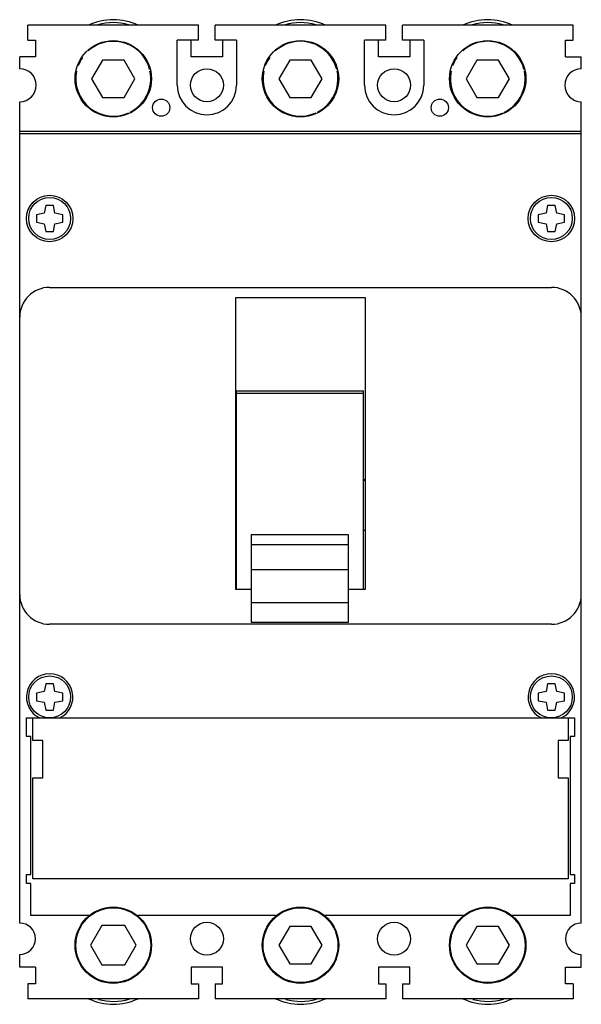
# Model space of a CAD drawing. Header units: millimetres. Extents: x 19 to 94, y 11 to 143.
import ezdxf

# ---------------------------------------------------------------- set-up
doc = ezdxf.new("R2010")
doc.units = ezdxf.units.MM
doc.header["$LTSCALE"] = 10.076551
doc.layers.get('0').update_dxf_attribs({"linetype": 'CONTINUOUS'})

msp = doc.modelspace()

# ---------------------------------------------------------------- linework, layer by layer
at = {"color": 7, "linetype": 'Continuous'}
for p, q in [((19.67, 139.82), (19.67, 141.82)), ((42.47, 141.82), (19.67, 141.82)), ((42.47, 139.82), (42.47, 141.82)), ((44.67, 139.82), (44.67, 141.82)), ((67.47, 141.82), (44.67, 141.82)), ((67.47, 139.82), (67.47, 141.82)), ((69.67, 139.82), (69.67, 141.82)), ((92.47, 141.82), (69.67, 141.82)), ((92.47, 139.82), (92.47, 141.82)), ((19.67, 139.82), (20.67, 139.82)), ((20.67, 139.82), (20.67, 137.62)), ((39.62, 133.82), (39.62, 139.82)), ((42.47, 139.82), (39.62, 139.82)), ((41.47, 137.62), (41.47, 139.82)), ((47.52, 139.82), (44.67, 139.82)), ((45.67, 139.82), (45.67, 137.62)), ((47.52, 139.82), (47.52, 133.82)), ((64.62, 133.82), (64.62, 139.82)), ((67.47, 139.82), (64.62, 139.82)), ((66.47, 137.62), (66.47, 139.82)), ((72.52, 139.82), (69.67, 139.82)), ((70.67, 139.82), (70.67, 137.62)), ((72.52, 139.82), (72.52, 133.82)), ((91.47, 137.62), (91.47, 139.82)), ((91.47, 139.82), (92.47, 139.82)), ((18.57, 136.02), (18.57, 137.62)), ((20.67, 137.62), (18.57, 137.62)), ((29.63, 137.18), (28.18, 134.68)), ((32.51, 137.18), (29.63, 137.18)), ((33.96, 134.68), (32.51, 137.18)), ((45.67, 137.62), (41.47, 137.62)), ((54.63, 137.18), (53.18, 134.68)), ((57.51, 137.18), (54.63, 137.18)), ((58.96, 134.68), (57.51, 137.18)), ((70.67, 137.62), (66.47, 137.62)), ((79.63, 137.18), (78.18, 134.68)), ((82.51, 137.18), (79.63, 137.18)), ((83.96, 134.68), (82.51, 137.18)), ((91.47, 137.62), (93.57, 137.62)), ((93.57, 136.02), (93.57, 137.62)), ((28.18, 134.68), (29.63, 132.18)), ((32.51, 132.18), (33.96, 134.68)), ((53.18, 134.68), (54.63, 132.18)), ((57.51, 132.18), (58.96, 134.68)), ((78.18, 134.68), (79.63, 132.18)), ((82.51, 132.18), (83.96, 134.68)), ((18.57, 21.92), (18.57, 131.62)), ((29.63, 132.18), (32.51, 132.18)), ((54.63, 132.18), (57.51, 132.18)), ((79.63, 132.18), (82.51, 132.18)), ((93.57, 21.92), (93.57, 131.62)), ((93.57, 127.62), (18.57, 127.62)), ((93.57, 127.32), (18.57, 127.32)), ((22.07, 117.77), (21.86, 116.73)), ((23.07, 117.77), (22.07, 117.77)), ((23.28, 116.73), (23.07, 117.77)), ((89.07, 117.77), (88.86, 116.73)), ((90.07, 117.77), (89.07, 117.77)), ((90.28, 116.73), (90.07, 117.77)), ((21.86, 116.73), (20.82, 116.52)), ((20.82, 116.52), (20.82, 115.52)), ((24.32, 116.52), (23.28, 116.73)), ((24.32, 115.52), (24.32, 116.52)), ((88.86, 116.73), (87.82, 116.52)), ((87.82, 116.52), (87.82, 115.52)), ((91.32, 116.52), (90.28, 116.73)), ((91.32, 115.52), (91.32, 116.52)), ((20.82, 115.52), (21.86, 115.31)), ((21.86, 115.31), (22.07, 114.27)), ((23.07, 114.27), (23.28, 115.31)), ((23.28, 115.31), (24.32, 115.52)), ((87.82, 115.52), (88.86, 115.31)), ((88.86, 115.31), (89.07, 114.27)), ((90.07, 114.27), (90.28, 115.31)), ((90.28, 115.31), (91.32, 115.52)), ((22.07, 114.27), (23.07, 114.27)), ((89.07, 114.27), (90.07, 114.27)), ((22.57, 106.82), (89.57, 106.82)), ((47.37, 105.42), (47.37, 66.53)), ((64.77, 105.42), (47.37, 105.42)), ((64.77, 66.53), (64.77, 105.42)), ((47.47, 92.98), (47.47, 66.53)), ((47.47, 92.98), (64.47, 92.98)), ((47.47, 92.68), (64.47, 92.68)), ((64.47, 66.53), (64.47, 92.98)), ((47.37, 81.15), (47.47, 81.15)), ((47.37, 81.05), (47.47, 81.05)), ((64.47, 81.15), (64.77, 81.15)), ((64.47, 81.05), (64.77, 81.05)), ((47.47, 74.36), (47.37, 74.36)), ((49.47, 73.76), (49.47, 62.11)), ((62.47, 73.76), (49.47, 73.76)), ((62.47, 62.11), (62.47, 73.76)), ((64.77, 74.36), (64.47, 74.36)), ((49.47, 72.46), (62.47, 72.46)), ((49.47, 69.12), (62.47, 69.12)), ((47.37, 66.53), (49.47, 66.53)), ((62.47, 66.53), (64.77, 66.53)), ((49.47, 64.75), (62.47, 64.75)), ((89.57, 61.82), (22.57, 61.82)), ((49.47, 62.11), (62.47, 62.11)), ((21.86, 52.83), (20.82, 52.62)), ((20.82, 52.62), (20.82, 51.62)), ((22.07, 53.87), (21.86, 52.83)), ((23.07, 53.87), (22.07, 53.87)), ((23.28, 52.83), (23.07, 53.87)), ((24.32, 52.62), (23.28, 52.83)), ((24.32, 51.62), (24.32, 52.62)), ((88.86, 52.83), (87.82, 52.62)), ((87.82, 52.62), (87.82, 51.62)), ((89.07, 53.87), (88.86, 52.83)), ((90.07, 53.87), (89.07, 53.87)), ((90.28, 52.83), (90.07, 53.87)), ((91.32, 52.62), (90.28, 52.83)), ((91.32, 51.62), (91.32, 52.62)), ((20.82, 51.62), (21.86, 51.41)), ((21.86, 51.41), (22.07, 50.37)), ((23.07, 50.37), (23.28, 51.41)), ((23.28, 51.41), (24.32, 51.62)), ((87.82, 51.62), (88.86, 51.41)), ((88.86, 51.41), (89.07, 50.37)), ((90.07, 50.37), (90.28, 51.41)), ((90.28, 51.41), (91.32, 51.62)), ((22.07, 50.37), (23.07, 50.37)), ((89.07, 50.37), (90.07, 50.37)), ((19.47, 46.82), (19.47, 49.32)), ((19.47, 49.32), (92.67, 49.32)), ((20.32, 46.32), (20.32, 49.32)), ((91.82, 49.32), (91.82, 46.32)), ((92.67, 49.32), (92.67, 46.82)), ((20.07, 46.82), (19.47, 46.82)), ((20.07, 28.42), (20.07, 46.82)), ((21.67, 46.32), (20.32, 46.32)), ((21.67, 41.32), (21.67, 46.32)), ((91.82, 46.32), (90.47, 46.32)), ((90.47, 46.32), (90.47, 41.32)), ((92.67, 46.82), (92.07, 46.82)), ((92.07, 46.82), (92.07, 28.42)), ((20.32, 27.82), (20.32, 41.32)), ((20.32, 41.32), (21.67, 41.32)), ((90.47, 41.32), (91.82, 41.32)), ((91.82, 41.32), (91.82, 27.82)), ((19.47, 28.42), (20.07, 28.42)), ((19.47, 27.22), (19.47, 28.42)), ((91.82, 27.82), (20.32, 27.82)), ((92.07, 28.42), (92.67, 28.42)), ((92.67, 28.42), (92.67, 27.22)), ((20.07, 27.22), (19.47, 27.22)), ((20.07, 22.91), (20.07, 27.22)), ((92.67, 27.22), (92.07, 27.22)), ((92.07, 27.22), (92.07, 22.91)), ((27.85, 22.91), (20.07, 22.91)), ((52.85, 22.91), (34.29, 22.91)), ((77.85, 22.91), (59.29, 22.91)), ((92.07, 22.91), (84.29, 22.91)), ((29.55, 21.59), (28.03, 18.96)), ((32.59, 21.59), (29.55, 21.59)), ((34.11, 18.96), (32.59, 21.59)), ((54.63, 21.46), (53.18, 18.96)), ((57.51, 21.46), (54.63, 21.46)), ((58.96, 18.96), (57.51, 21.46)), ((79.63, 21.46), (78.18, 18.96)), ((82.51, 21.46), (79.63, 21.46)), ((83.96, 18.96), (82.51, 21.46)), ((28.03, 18.96), (29.55, 16.33)), ((32.59, 16.33), (34.11, 18.96)), ((53.18, 18.96), (54.63, 16.46)), ((57.51, 16.46), (58.96, 18.96)), ((78.18, 18.96), (79.63, 16.46)), ((82.51, 16.46), (83.96, 18.96)), ((18.57, 16.02), (18.57, 17.72)), ((93.57, 16.02), (93.57, 17.72)), ((20.67, 16.02), (18.57, 16.02)), ((20.67, 16.02), (20.67, 13.82)), ((29.55, 16.33), (32.59, 16.33)), ((45.67, 16.02), (41.47, 16.02)), ((41.47, 16.02), (41.47, 13.82)), ((45.67, 13.82), (45.67, 16.02)), ((54.63, 16.46), (57.51, 16.46)), ((70.67, 16.02), (66.47, 16.02)), ((66.47, 16.02), (66.47, 13.82)), ((70.67, 13.82), (70.67, 16.02)), ((79.63, 16.46), (82.51, 16.46)), ((91.47, 16.02), (93.57, 16.02)), ((91.47, 13.82), (91.47, 16.02)), ((20.67, 13.82), (19.67, 13.82)), ((19.67, 13.82), (19.67, 11.82)), ((41.47, 13.82), (42.47, 13.82)), ((42.47, 13.82), (42.47, 11.82)), ((44.67, 13.82), (45.67, 13.82)), ((44.67, 13.82), (44.67, 11.82)), ((66.47, 13.82), (67.47, 13.82)), ((67.47, 13.82), (67.47, 11.82)), ((69.67, 13.82), (70.67, 13.82)), ((69.67, 13.82), (69.67, 11.82)), ((92.47, 13.82), (91.47, 13.82)), ((92.47, 13.82), (92.47, 11.82)), ((42.47, 11.82), (19.67, 11.82)), ((67.47, 11.82), (44.67, 11.82)), ((92.47, 11.82), (69.67, 11.82))]:
    msp.add_line(p, q, dxfattribs=at)
for centre, radius in [((31.07, 134.68), 5.1), ((56.07, 134.68), 5.1), ((81.07, 134.68), 5.1), ((43.57, 133.82), 2.2), ((68.57, 133.82), 2.2), ((37.47, 130.82), 1.15), ((74.67, 130.82), 1.15), ((22.57, 116.02), 3.1), ((22.57, 116.02), 2.8), ((89.57, 116.02), 3.1), ((89.57, 116.02), 2.8), ((22.57, 52.12), 2.8), ((89.57, 52.12), 2.8), ((31.07, 18.96), 5.1), ((31.07, 18.96), 5), ((56.07, 18.96), 5.1), ((56.07, 18.96), 5), ((81.07, 18.96), 5.1), ((81.07, 18.96), 5), ((43.57, 19.82), 2.2), ((68.57, 19.82), 2.2)]:
    msp.add_circle(centre, radius, dxfattribs=at)
for centre, radius, start, end in [((31.07, 134.82), 7.75, 64.5854, 115.4146), ((31.07, 134.68), 7.5, 74.1653, 105.9285), ((56.07, 134.82), 7.75, 64.5854, 115.4146), ((56.07, 134.68), 7.5, 74.1653, 105.9285), ((81.07, 134.82), 7.75, 64.5854, 115.4146), ((81.07, 134.68), 7.5, 74.1653, 105.9285), ((31.07, 134.68), 5, 108.4344, 131.9124), ((31.07, 134.68), 5, 65.2234, 107.7867), ((56.07, 134.68), 5, 108.4344, 131.9124), ((56.07, 134.68), 5, 14.2688, 107.7867), ((81.07, 134.68), 5, 65.2234, 131.9124), ((31.07, 134.68), 5, 14.2688, 63.8364), ((81.07, 134.68), 5, 14.2688, 63.8364), ((31.07, 134.68), 5, 145.1669, 159.943), ((56.07, 134.68), 5, 145.1669, 159.943), ((81.07, 134.68), 5, 145.1669, 159.943), ((18.57, 133.82), 2.2, 270, 90), ((31.07, 134.68), 5, 168.0622, 294.7264), ((31.07, 134.68), 5, 296.8723, 11.7372), ((56.07, 134.68), 5, 168.0622, 294.7264), ((56.07, 134.68), 5, 296.8723, 11.7372), ((81.07, 134.68), 5, 168.0622, 294.7264), ((81.07, 134.68), 5, 296.8723, 11.7372), ((93.57, 133.82), 2.2, 90, 270), ((43.57, 133.82), 3.95, 180, 360), ((68.57, 133.82), 3.95, 180, 360), ((22.57, 102.82), 4, 90, 180), ((89.57, 102.82), 4, 0, 90), ((22.57, 65.82), 4, 180, 270), ((89.57, 65.82), 4, 270, 360), ((22.57, 52.12), 3.1, 295.4146, 244.5854), ((89.57, 52.12), 3.1, 295.4146, 244.5854), ((18.57, 19.82), 2.1, 270, 90), ((93.57, 19.82), 2.1, 90, 270), ((31.07, 18.82), 7.75, 244.5854, 295.4146), ((31.07, 18.96), 7.5, 254.7369, 286.4074), ((56.07, 18.82), 7.75, 244.5854, 295.4146), ((56.07, 18.96), 7.5, 254.7369, 286.4074), ((81.07, 18.82), 7.75, 244.5854, 295.4146), ((81.07, 18.96), 7.5, 254.7369, 286.4074)]:
    msp.add_arc(centre, radius, start, end, dxfattribs=at)

doc.saveas('drawing.dxf')
